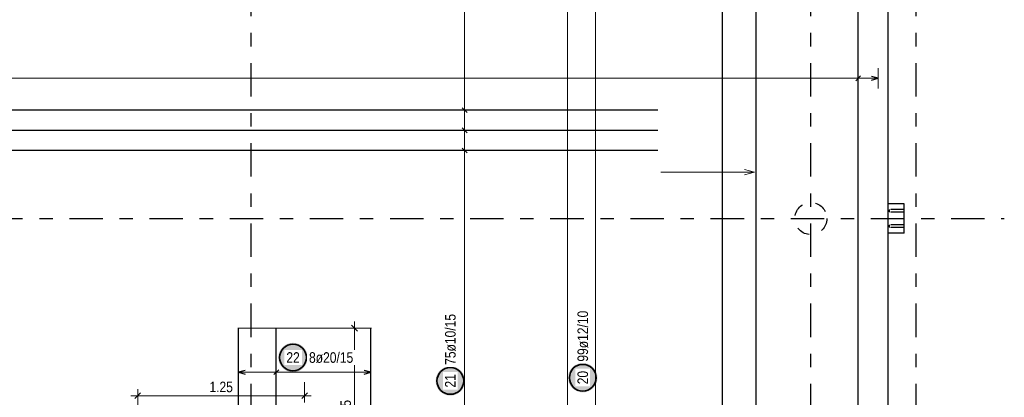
# Model space of a CAD drawing. Header units: millimetres. Extents: x -2.9 to 37.2, y -2.8 to 21.
# Tile 11 of 15: x 10.6 to 18, y 12.6 to 15.4. Entities that reach past the tile are written whole.
import ezdxf

# ---------------------------------------------------------------- set-up
doc = ezdxf.new("R2010")
doc.units = ezdxf.units.MM
doc.linetypes.add('DASHDOTX2', pattern=[2, 1, -0.5, 0, -0.5])
doc.linetypes.add('HIDDEN', pattern=[0.375, 0.25, -0.125])
doc.layers.add('Achsen', color=7, linetype='Continuous', lineweight=20)
doc.styles.add('Arial Narrow', font='ARIALN.TTF')
doc.dimstyles.new('Arch_Strakon_dimstyle', dxfattribs={"dimtxt": 7.875, "dimasz": 1, "dimexe": 1.25, "dimexo": 0.0625, "dimgap": 1, "dimtad": 0, "dimzin": 12, "dimdsep": 46, "dimtxsty": 'Arial Narrow', "dimblk": 'Arrowhead_Tick', "dimsah": 1, "dimcen": 0, "dimse1": 1, "dimse2": 1, "dimclrd": 6, "dimclrt": 2, "dimazin": 0, "dimtfac": 1, "dimtdec": 4, "dimtmove": 0, "dimatfit": 3, "dimldrblk": 'NONE', "dimfxl": 1, "dimtvp": 1, "dimtolj": 1, "dimtzin": 0, "dimlwd": 13, "dimarcsym": 2})

# ---------------------------------------------------------------- blocks, each defined once
blk = doc.blocks.new('Arrowhead_Tick')
at = {"color": 0, "linetype": 'Continuous', "lineweight": -2}
for p, q in [((0, 10), (0, -5)), ((-1, 0), (0, 0)), ((5, 0), (0, 0))]:
    blk.add_line(p, q, dxfattribs=at)
at = {"color": 2, "linetype": 'Continuous', "lineweight": 35}
blk.add_line((2.21, 2.21), (-2.21, -2.21), dxfattribs=at)
blk = doc.blocks.new('*D17')
at = {"layer": 'Achsen', "color": 6, "linetype": 'Continuous', "lineweight": 13}
blk.add_line((13.15, 11.8904), (13.15, 13.1204), dxfattribs=at)
at = {"layer": 'Defpoints', "color": 0}
for p in [(12.2773, 13.1304), (13.15, 13.1304), (12.7361, 11.8804)]:
    blk.add_point(p, dxfattribs=at)
at = {"layer": 'Achsen', "color": 6, "lineweight": 13, "xscale": 0.01, "yscale": 0.01, "zscale": 0.01}
for p, rotation in [((13.15, 13.1304), 90), ((13.15, 11.8804), 270)]:
    blk.add_blockref('Arrowhead_Tick', p, dxfattribs=dict(at, rotation=rotation))
at = {"layer": 'Achsen', "color": 2, "lineweight": -2, "insert": (13.0848, 12.5054), "char_height": 0.07875, "attachment_point": 5, "rotation": 90, "style": 'Arial Narrow'}
blk.add_mtext('\\A1;1.25', dxfattribs=at)
blk = doc.blocks.new('_None')
blk = doc.blocks.new('*D18')
at = {"layer": 'Achsen', "color": 6, "linetype": 'Continuous', "lineweight": 13}
blk.add_line((11.5373, 12.625), (12.7673, 12.625), dxfattribs=at)
at = {"layer": 'Defpoints', "color": 0}
for p in [(12.7773, 12.625), (12.7773, 11.6904), (11.5273, 11.0904)]:
    blk.add_point(p, dxfattribs=at)
at = {"layer": 'Achsen', "color": 6, "lineweight": 13, "xscale": 0.01, "yscale": 0.01, "zscale": 0.01}
blk.add_blockref('Arrowhead_Tick', (12.7773, 12.625), dxfattribs=at)
at = {"layer": 'Achsen', "color": 6, "lineweight": 13, "xscale": 0.01, "yscale": 0.01, "zscale": 0.01, "rotation": 180}
blk.add_blockref('Arrowhead_Tick', (11.5273, 12.625), dxfattribs=at)
at = {"layer": 'Achsen', "color": 2, "lineweight": -2, "insert": (12.1523, 12.6902), "char_height": 0.07875, "attachment_point": 5, "style": 'Arial Narrow'}
blk.add_mtext('\\A1;1.25', dxfattribs=at)

msp = doc.modelspace()

# ---------------------------------------------------------------- hatches: boundary and pattern name
at = {"layer": 'Achsen', "lineweight": 25, "true_color": 0xffffff}
for points in [[(12.800013, 12.910616), (12.799946, 12.914455), (12.799745, 12.918289), (12.799411, 12.922114), (12.798943, 12.925925), (12.798342, 12.929718), (12.79761, 12.933486), (12.796746, 12.937228), (12.795752, 12.940936), (12.79463, 12.944608), (12.79338, 12.948238), (12.792004, 12.951823), (12.790503, 12.955357), (12.788881, 12.958837), (12.787138, 12.962258), (12.785276, 12.965616), (12.783299, 12.968907), (12.781208, 12.972127), (12.779005, 12.975273), (12.776695, 12.978339), (12.774278, 12.981323), (12.771759, 12.984221), (12.769141, 12.987029), (12.766426, 12.989744), (12.763618, 12.992362), (12.76072, 12.994881), (12.757736, 12.997297), (12.75467, 12.999608), (12.751525, 13.00181), (12.748305, 13.003902), (12.745013, 13.005879), (12.741655, 13.00774), (12.738234, 13.009484), (12.734754, 13.011106), (12.73122, 13.012606), (12.727636, 13.013982), (12.724005, 13.015232), (12.720334, 13.016355), (12.716625, 13.017349), (12.712884, 13.018212), (12.709115, 13.018945), (12.705322, 13.019546), (12.701512, 13.020014), (12.697687, 13.020348), (12.693852, 13.020549), (12.690013, 13.020616), (12.686175, 13.020549), (12.68234, 13.020348), (12.678515, 13.020014), (12.674704, 13.019546), (12.670912, 13.018945), (12.667143, 13.018212), (12.663402, 13.017349), (12.659693, 13.016355), (12.656022, 13.015232), (12.652391, 13.013982), (12.648807, 13.012606), (12.645272, 13.011106), (12.641793, 13.009484), (12.638372, 13.00774), (12.635013, 13.005879), (12.631722, 13.003902), (12.628502, 13.00181), (12.625357, 12.999608), (12.622291, 12.997297), (12.619307, 12.994881), (12.616409, 12.992362), (12.613601, 12.989744), (12.610886, 12.987029), (12.608268, 12.984221), (12.605749, 12.981323), (12.603332, 12.978339), (12.601022, 12.975273), (12.598819, 12.972127), (12.596728, 12.968907), (12.594751, 12.965616), (12.592889, 12.962258), (12.591146, 12.958837), (12.589523, 12.955357), (12.588023, 12.951823), (12.586647, 12.948238), (12.585397, 12.944608), (12.584275, 12.940936), (12.583281, 12.937228), (12.582417, 12.933486), (12.581685, 12.929718), (12.581084, 12.925925), (12.580616, 12.922114), (12.580281, 12.918289), (12.58008, 12.914455), (12.580013, 12.910616), (12.58008, 12.906777), (12.580281, 12.902943), (12.580616, 12.899118), (12.581084, 12.895307), (12.581685, 12.891515), (12.582417, 12.887746), (12.583281, 12.884005), (12.584275, 12.880296), (12.585397, 12.876624), (12.586647, 12.872994), (12.588023, 12.869409), (12.589523, 12.865875), (12.591146, 12.862395), (12.592889, 12.858974), (12.594751, 12.855616), (12.596728, 12.852325), (12.598819, 12.849105), (12.601022, 12.84596), (12.603332, 12.842893), (12.605749, 12.83991), (12.608268, 12.837012), (12.610886, 12.834204), (12.613601, 12.831489), (12.616409, 12.82887), (12.619307, 12.826351), (12.622291, 12.823935), (12.625357, 12.821624), (12.628502, 12.819422), (12.631722, 12.817331), (12.635013, 12.815353), (12.638372, 12.813492), (12.641793, 12.811749), (12.645272, 12.810126), (12.648807, 12.808626), (12.652391, 12.80725), (12.656022, 12.806), (12.659693, 12.804877), (12.663402, 12.803884), (12.667143, 12.80302), (12.670912, 12.802287), (12.674704, 12.801687), (12.678515, 12.801219), (12.68234, 12.800884), (12.686175, 12.800683), (12.690013, 12.800616), (12.693852, 12.800683), (12.697687, 12.800884), (12.701512, 12.801219), (12.705322, 12.801687), (12.709115, 12.802287), (12.712884, 12.80302), (12.716625, 12.803884), (12.720334, 12.804877), (12.724005, 12.806), (12.727636, 12.80725), (12.73122, 12.808626), (12.734754, 12.810126), (12.738234, 12.811749), (12.741655, 12.813492), (12.745013, 12.815353), (12.748305, 12.817331), (12.751525, 12.819422), (12.75467, 12.821624), (12.757736, 12.823935), (12.76072, 12.826351), (12.763618, 12.82887), (12.766426, 12.831489), (12.769141, 12.834204), (12.771759, 12.837012), (12.774278, 12.83991), (12.776695, 12.842893), (12.779005, 12.84596), (12.781208, 12.849105), (12.783299, 12.852325), (12.785276, 12.855616), (12.787138, 12.858974), (12.788881, 12.862395), (12.790503, 12.865875), (12.792004, 12.869409), (12.79338, 12.872994), (12.79463, 12.876624), (12.795752, 12.880296), (12.796746, 12.884005), (12.79761, 12.887746), (12.798342, 12.891515), (12.798943, 12.895307), (12.799411, 12.899118), (12.799745, 12.902943)], [(13.977843, 12.735457), (13.977776, 12.739296), (13.977575, 12.74313), (13.97724, 12.746955), (13.976772, 12.750766), (13.976171, 12.754558), (13.975439, 12.758327), (13.974575, 12.762068), (13.973581, 12.765777), (13.972459, 12.769449), (13.971209, 12.773079), (13.969833, 12.776664), (13.968333, 12.780198), (13.96671, 12.783678), (13.964967, 12.787099), (13.963105, 12.790457), (13.961128, 12.793748), (13.959037, 12.796968), (13.956834, 12.800113), (13.954524, 12.80318), (13.952107, 12.806164), (13.949588, 12.809061), (13.94697, 12.811869), (13.944255, 12.814584), (13.941447, 12.817203), (13.938549, 12.819722), (13.935565, 12.822138), (13.932499, 12.824449), (13.929354, 12.826651), (13.926134, 12.828742), (13.922843, 12.83072), (13.919484, 12.832581), (13.916063, 12.834324), (13.912584, 12.835947), (13.909049, 12.837447), (13.905465, 12.838823), (13.901834, 12.840073), (13.898163, 12.841196), (13.894454, 12.842189), (13.890713, 12.843053), (13.886944, 12.843786), (13.883152, 12.844386), (13.879341, 12.844854), (13.875516, 12.845189), (13.871681, 12.84539), (13.867843, 12.845457), (13.864004, 12.84539), (13.860169, 12.845189), (13.856344, 12.844854), (13.852533, 12.844386), (13.848741, 12.843786), (13.844972, 12.843053), (13.841231, 12.842189), (13.837522, 12.841196), (13.833851, 12.840073), (13.83022, 12.838823), (13.826636, 12.837447), (13.823101, 12.835947), (13.819622, 12.834324), (13.816201, 12.832581), (13.812843, 12.83072), (13.809551, 12.828742), (13.806331, 12.826651), (13.803186, 12.824449), (13.80012, 12.822138), (13.797136, 12.819722), (13.794238, 12.817203), (13.79143, 12.814584), (13.788715, 12.811869), (13.786097, 12.809061), (13.783578, 12.806164), (13.781161, 12.80318), (13.778851, 12.800113), (13.776648, 12.796968), (13.774557, 12.793748), (13.77258, 12.790457), (13.770718, 12.787099), (13.768975, 12.783678), (13.767353, 12.780198), (13.765852, 12.776664), (13.764476, 12.773079), (13.763226, 12.769449), (13.762104, 12.765777), (13.76111, 12.762068), (13.760246, 12.758327), (13.759514, 12.754558), (13.758913, 12.750766), (13.758445, 12.746955), (13.75811, 12.74313), (13.75791, 12.739296), (13.757843, 12.735457), (13.75791, 12.731618), (13.75811, 12.727784), (13.758445, 12.723959), (13.758913, 12.720148), (13.759514, 12.716356), (13.760246, 12.712587), (13.76111, 12.708846), (13.762104, 12.705137), (13.763226, 12.701465), (13.764476, 12.697835), (13.765852, 12.69425), (13.767353, 12.690716), (13.768975, 12.687236), (13.770718, 12.683815), (13.77258, 12.680457), (13.774557, 12.677166), (13.776648, 12.673946), (13.778851, 12.670801), (13.781161, 12.667734), (13.783578, 12.66475), (13.786097, 12.661853), (13.788715, 12.659044), (13.79143, 12.65633), (13.794238, 12.653711), (13.797136, 12.651192), (13.80012, 12.648776), (13.803186, 12.646465), (13.806331, 12.644263), (13.809551, 12.642172), (13.812843, 12.640194), (13.816201, 12.638333), (13.819622, 12.63659), (13.823101, 12.634967), (13.826636, 12.633467), (13.83022, 12.632091), (13.833851, 12.630841), (13.837522, 12.629718), (13.841231, 12.628724), (13.844972, 12.627861), (13.848741, 12.627128), (13.852533, 12.626527), (13.856344, 12.62606), (13.860169, 12.625725), (13.864004, 12.625524), (13.867843, 12.625457), (13.871681, 12.625524), (13.875516, 12.625725), (13.879341, 12.62606), (13.883152, 12.626527), (13.886944, 12.627128), (13.890713, 12.627861), (13.894454, 12.628724), (13.898163, 12.629718), (13.901834, 12.630841), (13.905465, 12.632091), (13.909049, 12.633467), (13.912584, 12.634967), (13.916063, 12.63659), (13.919484, 12.638333), (13.922843, 12.640194), (13.926134, 12.642172), (13.929354, 12.644263), (13.932499, 12.646465), (13.935565, 12.648776), (13.938549, 12.651192), (13.941447, 12.653711), (13.944255, 12.65633), (13.94697, 12.659044), (13.949588, 12.661853), (13.952107, 12.66475), (13.954524, 12.667734), (13.956834, 12.670801), (13.959037, 12.673946), (13.961128, 12.677166), (13.963105, 12.680457), (13.964967, 12.683815), (13.96671, 12.687236), (13.968333, 12.690716), (13.969833, 12.69425), (13.971209, 12.697835), (13.972459, 12.701465), (13.973581, 12.705137), (13.974575, 12.708846), (13.975439, 12.712587), (13.976171, 12.716356), (13.976772, 12.720148), (13.97724, 12.723959), (13.977575, 12.727784)], [(14.969187, 12.759641), (14.96912, 12.76348), (14.968919, 12.767314), (14.968585, 12.771139), (14.968117, 12.77495), (14.967516, 12.778743), (14.966784, 12.782512), (14.96592, 12.786253), (14.964926, 12.789961), (14.963804, 12.793633), (14.962554, 12.797263), (14.961178, 12.800848), (14.959677, 12.804382), (14.958055, 12.807862), (14.956312, 12.811283), (14.95445, 12.814641), (14.952473, 12.817932), (14.950381, 12.821152), (14.948179, 12.824298), (14.945868, 12.827364), (14.943452, 12.830348), (14.940933, 12.833246), (14.938315, 12.836054), (14.9356, 12.838769), (14.932792, 12.841387), (14.929894, 12.843906), (14.92691, 12.846322), (14.923844, 12.848633), (14.920699, 12.850835), (14.917478, 12.852927), (14.914187, 12.854904), (14.910829, 12.856765), (14.907408, 12.858509), (14.903928, 12.860131), (14.900394, 12.861631), (14.89681, 12.863007), (14.893179, 12.864257), (14.889507, 12.86538), (14.885799, 12.866374), (14.882058, 12.867237), (14.878289, 12.86797), (14.874496, 12.868571), (14.870685, 12.869039), (14.866861, 12.869373), (14.863026, 12.869574), (14.859187, 12.869641), (14.855348, 12.869574), (14.851514, 12.869373), (14.847689, 12.869039), (14.843878, 12.868571), (14.840086, 12.86797), (14.836317, 12.867237), (14.832576, 12.866374), (14.828867, 12.86538), (14.825195, 12.864257), (14.821565, 12.863007), (14.817981, 12.861631), (14.814446, 12.860131), (14.810966, 12.858509), (14.807545, 12.856765), (14.804187, 12.854904), (14.800896, 12.852927), (14.797676, 12.850835), (14.794531, 12.848633), (14.791465, 12.846322), (14.788481, 12.843906), (14.785583, 12.841387), (14.782775, 12.838769), (14.78006, 12.836054), (14.777441, 12.833246), (14.774922, 12.830348), (14.772506, 12.827364), (14.770195, 12.824298), (14.767993, 12.821152), (14.765902, 12.817932), (14.763925, 12.814641), (14.762063, 12.811283), (14.76032, 12.807862), (14.758697, 12.804382), (14.757197, 12.800848), (14.755821, 12.797263), (14.754571, 12.793633), (14.753449, 12.789961), (14.752455, 12.786253), (14.751591, 12.782512), (14.750858, 12.778743), (14.750258, 12.77495), (14.74979, 12.771139), (14.749455, 12.767314), (14.749254, 12.76348), (14.749187, 12.759641), (14.749254, 12.755802), (14.749455, 12.751968), (14.74979, 12.748143), (14.750258, 12.744332), (14.750858, 12.74054), (14.751591, 12.736771), (14.752455, 12.73303), (14.753449, 12.729321), (14.754571, 12.725649), (14.755821, 12.722019), (14.757197, 12.718435), (14.758697, 12.7149), (14.76032, 12.71142), (14.762063, 12.707999), (14.763925, 12.704641), (14.765902, 12.70135), (14.767993, 12.69813), (14.770195, 12.694985), (14.772506, 12.691918), (14.774922, 12.688935), (14.777441, 12.686037), (14.78006, 12.683229), (14.782775, 12.680514), (14.785583, 12.677895), (14.788481, 12.675376), (14.791465, 12.67296), (14.794531, 12.670649), (14.797676, 12.668447), (14.800896, 12.666356), (14.804187, 12.664378), (14.807545, 12.662517), (14.810966, 12.660774), (14.814446, 12.659151), (14.817981, 12.657651), (14.821565, 12.656275), (14.825195, 12.655025), (14.828867, 12.653902), (14.832576, 12.652909), (14.836317, 12.652045), (14.840086, 12.651312), (14.843878, 12.650712), (14.847689, 12.650244), (14.851514, 12.649909), (14.855348, 12.649708), (14.859187, 12.649641), (14.863026, 12.649708), (14.866861, 12.649909), (14.870685, 12.650244), (14.874496, 12.650712), (14.878289, 12.651312), (14.882058, 12.652045), (14.885799, 12.652909), (14.889507, 12.653902), (14.893179, 12.655025), (14.89681, 12.656275), (14.900394, 12.657651), (14.903928, 12.659151), (14.907408, 12.660774), (14.910829, 12.662517), (14.914187, 12.664378), (14.917478, 12.666356), (14.920699, 12.668447), (14.923844, 12.670649), (14.92691, 12.67296), (14.929894, 12.675376), (14.932792, 12.677895), (14.9356, 12.680514), (14.938315, 12.683229), (14.940933, 12.686037), (14.943452, 12.688935), (14.945868, 12.691918), (14.948179, 12.694985), (14.950381, 12.69813), (14.952473, 12.70135), (14.95445, 12.704641), (14.956312, 12.707999), (14.958055, 12.71142), (14.959677, 12.7149), (14.961178, 12.718435), (14.962554, 12.722019), (14.963804, 12.725649), (14.964926, 12.729321), (14.96592, 12.73303), (14.966784, 12.736771), (14.967516, 12.74054), (14.968117, 12.744332), (14.968585, 12.748143), (14.968919, 12.751968)]]:
    msp.add_hatch(color=7, dxfattribs=at).paths.add_polyline_path(points)

# ---------------------------------------------------------------- linework, layer by layer
at = {"color": 3, "linetype": 'Continuous', "lineweight": 25}
for p, q in [((17.146264, 3.880408), (17.146264, 17.970412)), ((15.906085, 11.890399), (15.906085, 17.34041)), ((16.156085, 11.890402), (16.156085, 17.34041)), ((17.266264, 14.060408), (17.146264, 14.060408)), ((17.266264, 13.840408), (17.266264, 14.060408)), ((17.266264, 13.840408), (17.146264, 13.840408))]:
    msp.add_line(p, q, dxfattribs=at)
at = {"color": 3, "linetype": 'HIDDEN', "lineweight": 25, "ltscale": 0.25}
for p, q in [((17.156201, 14.011917), (17.1562, 14.015325)), ((17.156201, 14.007898), (17.156201, 14.011917)), ((17.156201, 14.00388), (17.156201, 14.007898)), ((17.266264, 14.018408), (17.156245, 14.018408)), ((17.156245, 14.018408), (17.156245, 14.017605)), ((17.156245, 14.017613), (17.156245, 14.018408)), ((17.156245, 14.017605), (17.156245, 14.015325)), ((17.156245, 14.011936), (17.156245, 14.01534)), ((17.156499, 14.017613), (17.156499, 14.01534)), ((17.156201, 14.000491), (17.156201, 14.00388)), ((17.156243, 13.997408), (17.156243, 13.998203)), ((17.156245, 14.000476), (17.156245, 14.00388)), ((17.156245, 14.000491), (17.156245, 13.998211)), ((17.266264, 13.997408), (17.156245, 13.997408)), ((17.156246, 13.998211), (17.156246, 13.997408)), ((17.156499, 14.000476), (17.156499, 13.998203)), ((17.156201, 13.896917), (17.156201, 13.900325)), ((17.156201, 13.892898), (17.156201, 13.896917)), ((17.156201, 13.88888), (17.156201, 13.892898)), ((17.156201, 13.885491), (17.156201, 13.88888)), ((17.156235, 13.882408), (17.156235, 13.883203)), ((17.156236, 13.902613), (17.156237, 13.903408)), ((17.156243, 13.896936), (17.156243, 13.90034)), ((17.156243, 13.885476), (17.156243, 13.88888)), ((17.266264, 13.903408), (17.156244, 13.903408)), ((17.266264, 13.882408), (17.156244, 13.882408)), ((17.156247, 13.902605), (17.156247, 13.900325)), ((17.156247, 13.885491), (17.156247, 13.883211)), ((17.156252, 13.903408), (17.156252, 13.902605)), ((17.156253, 13.883211), (17.156253, 13.882408)), ((17.156496, 13.885476), (17.156496, 13.883203)), ((17.156497, 13.902613), (17.156497, 13.90034))]:
    msp.add_line(p, q, dxfattribs=at)
msp.add_circle((16.566327, 13.950402), 0.12, dxfattribs=at)
at = {"layer": 'Achsen', "color": 3, "linetype": 'DASHDOTX2', "lineweight": 25, "ltscale": 0.25}
for p, q in [((12.375958, 0.464156), (12.375958, 19.512151)), ((16.565958, 0.464156), (16.565958, 19.512151)), ((17.355958, 0.464156), (17.355958, 19.512151)), ((1.416311, 13.950415), (18.014773, 13.950415))]:
    msp.add_line(p, q, dxfattribs=at)
at = {"layer": 'Achsen', "color": 5, "linetype": 'Continuous', "lineweight": 18}
for p, q in [((13.975, 7.405417), (13.975, 18.513404)), ((14.954998, 7.445048), (14.954997, 17.2344)), ((16.921627, 15.075), (16.921627, 14.925)), ((17.071255, 14.925), (17.071255, 15.075)), ((3.155909, 15), (17.071255, 15)), ((13.9, 14.760706), (14.05, 14.760706)), ((13.9, 14.610598), (14.05, 14.610598)), ((13.9, 14.46049), (14.05, 14.46049)), ((12.282323, 12.875), (12.282323, 12.725)), ((12.565179, 12.875), (12.565179, 12.725)), ((13.272322, 12.725), (13.272322, 12.875)), ((12.282323, 12.8), (13.272322, 12.8))]:
    msp.add_line(p, q, dxfattribs=at)
at = {"layer": 'Achsen', "color": 3, "linetype": 'Continuous', "lineweight": 25}
for p, q in [((16.921627, 11.360398), (16.921627, 17.590411)), ((16.939305, 15.017678), (16.90395, 14.982322)), ((17.071255, 15), (17.021255, 15.013397)), ((17.021255, 14.986603), (17.071255, 15)), ((15.420452, 14.760706), (9.920452, 14.760706)), ((13.957322, 14.778383), (13.992678, 14.743028)), ((15.420452, 14.610598), (9.920452, 14.610598)), ((13.957322, 14.628275), (13.992678, 14.59292)), ((15.420452, 14.46049), (9.920452, 14.46049)), ((13.957322, 14.478167), (13.992678, 14.442812)), ((12.282323, 10.630399), (12.282323, 13.130399)), ((12.565179, 10.630399), (12.565179, 13.130399)), ((13.272322, 10.630399), (13.272322, 13.130399)), ((12.332323, 12.813397), (12.282323, 12.8)), ((12.282323, 12.8), (12.332323, 12.786603)), ((12.582857, 12.817678), (12.547502, 12.782322)), ((13.272322, 12.8), (13.222322, 12.813397)), ((13.222322, 12.786603), (13.272322, 12.8))]:
    msp.add_line(p, q, dxfattribs=at)
at = {"layer": 'Achsen', "color": 9, "linetype": 'Continuous', "lineweight": 0}
for p, q in [((14.744808, 17.459568), (14.744808, 7.389048)), ((16.069808, 14.317492), (16.144808, 14.297396)), ((15.444808, 14.297396), (16.144808, 14.297396)), ((16.144808, 14.297396), (16.069808, 14.2773)), ((13.277323, 13.130399), (12.277323, 13.130399))]:
    msp.add_line(p, q, dxfattribs=at)
at = {"layer": 'Achsen', "color": 2, "linetype": 'Continuous', "lineweight": 35}
for centre in [(12.690013, 12.910616), (13.867843, 12.735457), (14.859187, 12.759641)]:
    msp.add_circle(centre, 0.1, dxfattribs=at)

# ---------------------------------------------------------------- dimensions: what is measured, and where the dimension line sits
at = {"layer": 'Achsen', "lineweight": -2}
dim = msp.add_linear_dim(base=(13.15, 13.130399), p1=(12.736076, 11.880398), p2=(12.277323, 13.130399), angle=90, text='1.25', dimstyle='Arch_Strakon_dimstyle', override={"dimscale": 0.01, "dimtxt": 7.875, "dimasz": 1, "dimgap": 2.5, "dimtad": 1, "dimjust": 0, "dimtih": 0, "dimtoh": 0, "dimdec": 2, "dimdsep": 46, "dimtxsty": 'Arial Narrow', "dimclrd": 6, "dimclrt": 2, "dimtix": 1, "dimtofl": 255, "dimtmove": 0, "dimatfit": 2, "dimfxl": 0, "dimfxlon": 0, "dimtvp": 31.746032, "dimlwd": 13}, dxfattribs=at)
dim.commit()
dim.dimension.update_dxf_attribs({"geometry": '*D17', "text_midpoint": (13.15, 12.505398), "dimtype": 160})
dim = msp.add_linear_dim(base=(12.777323, 12.625), p1=(11.527323, 11.090399), p2=(12.777323, 11.690399), text='1.25', dimstyle='Arch_Strakon_dimstyle', override={"dimscale": 0.01, "dimtxt": 7.875, "dimasz": 1, "dimgap": 2.5, "dimtad": 1, "dimjust": 0, "dimtih": 0, "dimtoh": 0, "dimdec": 2, "dimdsep": 46, "dimtxsty": 'Arial Narrow', "dimclrd": 6, "dimclrt": 2, "dimtix": 1, "dimtofl": 255, "dimtmove": 0, "dimatfit": 2, "dimfxl": 0, "dimfxlon": 0, "dimtvp": 31.746032, "dimlwd": 13}, dxfattribs=at)
dim.commit()
dim.dimension.update_dxf_attribs({"geometry": '*D18', "text_midpoint": (12.152323, 12.625), "dimtype": 160})

# ---------------------------------------------------------------- next in the draw order: texts
at = {"layer": 'Achsen', "color": 2, "lineweight": 35, "char_height": 0.07875, "attachment_point": 1, "line_spacing_factor": 0.9, "style": 'Arial Narrow', "bg_fill": 3, "box_fill_scale": 1.2, "bg_fill_color": 256, "bg_fill_true_color": 13158600, "bg_fill_transparency": 0}
for s, insert, rotation in [('75ø10/15', (13.828468, 12.855457), 90), ('99ø12/10', (14.819812, 12.879641), 90.0000116), ('21', (13.828468, 12.685844), 90), ('20', (14.819812, 12.710029), 90.0000116)]:
    msp.add_mtext(s, dxfattribs=dict(at, insert=insert, rotation=rotation))
for s, insert in [('22', (12.640401, 12.949991)), ('8ø20/15', (12.810013, 12.949991))]:
    msp.add_mtext(s, dxfattribs=dict(at, insert=insert))

doc.saveas('drawing.dxf')
